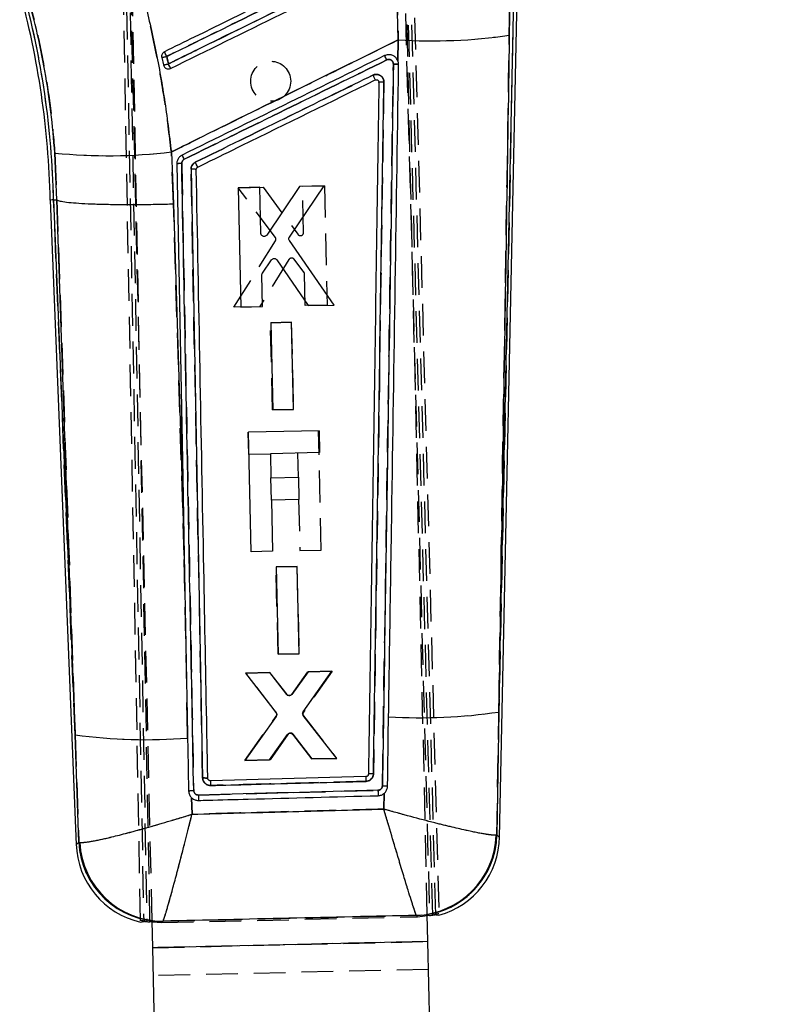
# Model space of a CAD drawing. Extents: x 65 to 753, y 47 to 611.
# Tile 18 of 22: x 306 to 367, y 373 to 452. Entities that reach past the tile are written whole.
import ezdxf

# ---------------------------------------------------------------- set-up
doc = ezdxf.new("R2010")
doc.units = 0
doc.header["$LTSCALE"] = 2
doc.linetypes.add('HIDDEN', pattern=[1.905, 1.27, -0.635])
doc.layers.get('0').update_dxf_attribs({"linetype": 'CONTINUOUS'})
doc.styles.add('SLDTEXTSTYLE0', font='TXT', dxfattribs={"width": 0.75})
doc.dimstyles.new('SLDDIMSTYLE0', dxfattribs={"dimtxt": 7, "dimasz": 6.604, "dimexe": 0, "dimexo": 0.0625, "dimgap": 1.75, "dimtad": 1, "dimdec": 0, "dimrnd": 1e-09, "dimzin": 12, "dimtxsty": 'SLDTEXTSTYLE0', "dimsah": 1, "dimcen": 0.09, "dimazin": 3, "dimtfac": 1, "dimtdec": 0, "dimtofl": 0, "dimtmove": 0, "dimatfit": 3, "dimtolj": 1, "dimtzin": 12})

# ---------------------------------------------------------------- blocks, each defined once
blk = doc.blocks.new('_D')
at = {"color": 179, "linetype": 'CONTINUOUS'}
for p, q in [((324.503, 497.822), (436.246, 497.822)), ((434.246, 240.172), (434.246, 497.822)), ((376.379, 240.172), (436.246, 240.172))]:
    blk.add_line(p, q, dxfattribs=at)
for points in [[(434.246, 497.822), (433.23, 491.218), (435.262, 491.218)], [(434.246, 240.172), (435.262, 246.776), (433.23, 246.776)]]:
    blk.add_solid(points, dxfattribs=at)
at = {"color": 179, "linetype": 'CONTINUOUS', "insert": (425.223, 363.054, 0.1), "char_height": 7, "attachment_point": 1, "rotation": 90, "style": 'SLDTEXTSTYLE0'}
blk.add_mtext('258', dxfattribs=at)

msp = doc.modelspace()

# ---------------------------------------------------------------- linework, layer by layer
at = {"color": 7, "linetype": 'HIDDEN'}
for p, q in [((315.810879, 380.045744), (313.910215, 483.349705)), ((314.127072, 483.455742), (316.06334, 379.992941)), ((314.415912, 483.044202), (316.312202, 379.977847)), ((316.563147, 379.942337), (314.631636, 483.150879)), ((336.570462, 467.766726), (338.911705, 380.452411)), ((339.160764, 380.499655), (336.805734, 467.305133)), ((339.40867, 380.526522), (337.066089, 467.890764)), ((337.302537, 467.429409), (339.658455, 380.591163)), ((316.738318, 380.033182), (315.03491, 454.86241)), ((336.286466, 454.945082), (336.410786, 450.422907)), ((338.732598, 380.534763), (337.029212, 455.363089)), ((345.658539, 454.881007), (344.444305, 396.717655)), ((345.284423, 450.789088), (345.356541, 454.88731)), ((336.410786, 450.422907), (336.380041, 448.752726)), ((335.580079, 449.234108), (335.320784, 449.159706)), ((336.371869, 448.772291), (336.272511, 448.939586)), ((334.821409, 447.157228), (334.854455, 447.098116)), ((334.866023, 447.028587), (334.896116, 447.037691)), ((334.866023, 447.028587), (334.866036, 447.029421)), ((308.960332, 441.382239), (309.120788, 437.641451)), ((318.444299, 437.316725), (318.275952, 441.462928)), ((320.007161, 440.083185), (319.84879, 440.082127)), ((320.264916, 440.063218), (320.250588, 440.067405)), ((323.612998, 438.604722), (325.606526, 438.650483)), ((326.586111, 434.642712), (323.612998, 438.604722)), ((325.606526, 438.650483), (328.390472, 434.886554)), ((328.766077, 438.723007), (330.502207, 438.762868)), ((328.849095, 435.044074), (328.766077, 438.723007)), ((330.502207, 438.762868), (330.717587, 429.225424)), ((310.586481, 394.895488), (308.866921, 437.633449)), ((309.120788, 437.641451), (309.121738, 437.641123)), ((319.301815, 409.235368), (318.444299, 437.316725)), ((323.267766, 429.054515), (326.598004, 434.35576)), ((327.669001, 432.87007), (325.33078, 429.101834)), ((328.872272, 431.86515), (328.08815, 432.890723)), ((328.98135, 429.185594), (328.924189, 431.717271)), ((325.33078, 429.101834), (323.267766, 429.054515)), ((330.717587, 429.225424), (328.98135, 429.185594)), ((326.197666, 427.821623), (327.863566, 427.85986)), ((326.355047, 420.849251), (326.197666, 427.821623)), ((327.863566, 427.85986), (328.021022, 420.887472)), ((328.021022, 420.887472), (326.355047, 420.849251)), ((319.570911, 394.941459), (319.083075, 420.782583)), ((324.394627, 419.064241), (324.431426, 419.065083)), ((324.394627, 419.064241), (324.43454, 417.310963)), ((330.252611, 409.655253), (330.035503, 419.192651)), ((324.43454, 417.310963), (326.18782, 417.350868)), ((328.361989, 417.400362), (328.405893, 415.471667)), ((326.233565, 415.422218), (326.207924, 415.421629)), ((326.207924, 415.421629), (326.248157, 413.65421)), ((326.248157, 413.65421), (326.273843, 413.654791)), ((328.446126, 413.704241), (328.539186, 409.616249)), ((328.539186, 409.616249), (330.252611, 409.655253)), ((326.64572, 408.311779), (328.311621, 408.350015)), ((326.803082, 401.339496), (326.64572, 408.311779)), ((328.311621, 408.350015), (328.469059, 401.377725)), ((328.469059, 401.377725), (326.803082, 401.339496)), ((324.238225, 399.825977), (326.12694, 399.869332)), ((326.658969, 396.689246), (324.238225, 399.825977)), ((326.12694, 399.869332), (327.497167, 398.12051)), ((327.90473, 398.131052), (329.193761, 399.939733)), ((331.117987, 399.983907), (328.832409, 396.703096)), ((329.193761, 399.939733), (331.117987, 399.983907)), ((344.296491, 386.894615), (344.444305, 396.717655)), ((324.148883, 392.848129), (326.664918, 396.387482)), ((328.840705, 396.401616), (331.486657, 393.016489)), ((319.576618, 394.637482), (319.570911, 394.941459)), ((327.596941, 394.929843), (326.179289, 392.894717)), ((329.52712, 392.971525), (328.007978, 394.94005)), ((310.586481, 394.895488), (310.876495, 386.307614)), ((326.179289, 392.894717), (324.148883, 392.848129)), ((331.486657, 393.016489), (329.52712, 392.971525)), ((321.186363, 391.407998), (321.185023, 391.4274)), ((320.436948, 390.086817), (334.787588, 390.463622)), ((335.288787, 390.224228), (335.26433, 388.955804)), ((319.929325, 388.552802), (319.888902, 389.875101)), ((310.876495, 386.307614), (310.952662, 386.292392)), ((344.296491, 386.894615), (344.238583, 386.88294)), ((317.512686, 379.89551), (337.956281, 380.360888)), ((317.598415, 379.996205), (317.512686, 379.89551)), ((317.598415, 379.996205), (317.618863, 380.012805)), ((337.854033, 380.468564), (337.86991, 380.455891)), ((337.86991, 380.455891), (337.867216, 380.458044)), ((338.262432, 380.478824), (337.86991, 380.455891)), ((337.956281, 380.360888), (337.86991, 380.455891)), ((337.956281, 380.360888), (338.734515, 380.450549)), ((316.740245, 379.948491), (317.512686, 379.89551)), ((338.781523, 378.385523), (316.787221, 377.884844)), ((316.787328, 377.880151), (338.781631, 378.38083)), ((338.83238, 376.151415), (316.838079, 375.650736))]:
    msp.add_line(p, q, dxfattribs=at)
at = {"color": 7, "linetype": 'CONTINUOUS'}
for p, q in [((336.410786, 450.422907), (336.286466, 454.945082)), ((344.444305, 396.717655), (345.658539, 454.881007)), ((344.505707, 386.705125), (345.928847, 454.875374)), ((345.356541, 454.88731), (345.284423, 450.789088)), ((336.380041, 448.752726), (336.410786, 450.422907)), ((317.505713, 449.013183), (317.643418, 448.414544)), ((336.380041, 448.752726), (336.371869, 448.772291)), ((309.120788, 437.641451), (308.960332, 441.382239)), ((318.275952, 441.462928), (318.444299, 437.316725)), ((325.346342, 438.645164), (323.610197, 438.605974)), ((323.610197, 438.605974), (323.829037, 429.068619)), ((325.430819, 434.966261), (325.346342, 438.645164)), ((328.505921, 438.716481), (325.896134, 434.829781)), ((327.709722, 434.668282), (330.499467, 438.761482)), ((330.499467, 438.761482), (328.505921, 438.716481)), ((308.596677, 437.624926), (310.669477, 386.107566)), ((308.866921, 437.633449), (309.120788, 437.641451)), ((308.866921, 437.633449), (310.586481, 394.895488)), ((309.121738, 437.641123), (309.120788, 437.641451)), ((331.278916, 429.236883), (327.710898, 434.381107)), ((325.552319, 431.789571), (326.288962, 432.849774)), ((326.708618, 432.84821), (329.215887, 429.190273)), ((325.565285, 429.107832), (325.507185, 431.639487)), ((323.829035, 429.068619), (325.565285, 429.107832)), ((329.215887, 429.190273), (331.278916, 429.236883)), ((327.87829, 427.859882), (326.212377, 427.822271)), ((326.212377, 427.822271), (326.372356, 420.849944)), ((328.038347, 420.887576), (327.87829, 427.859882)), ((326.372356, 420.849944), (328.038347, 420.887576)), ((330.07796, 419.19362), (324.437085, 419.065209)), ((324.654194, 409.52781), (324.437085, 419.065209)), ((330.07796, 419.19362), (330.117871, 417.440334)), ((330.117871, 417.440334), (326.190422, 417.350927)), ((326.190422, 417.350927), (326.234327, 415.422233)), ((326.234327, 415.422233), (328.432296, 415.472271)), ((328.432296, 415.472271), (328.472529, 413.704844)), ((328.472529, 413.704844), (326.27456, 413.654806)), ((326.27456, 413.654806), (326.367618, 409.566814)), ((319.301815, 409.235368), (319.570911, 394.941459)), ((326.367618, 409.566814), (324.654194, 409.52781)), ((328.318483, 408.349851), (326.652567, 408.312248)), ((326.652567, 408.312248), (326.812561, 401.34001)), ((328.478553, 401.377635), (328.318483, 408.349851)), ((326.812561, 401.34001), (328.478553, 401.377635)), ((326.134049, 399.870085), (324.209806, 399.826648)), ((324.209806, 399.826648), (326.642307, 396.653237)), ((327.504047, 398.121933), (326.134049, 399.870085)), ((329.200896, 399.939308), (327.91167, 398.129949)), ((328.814126, 396.738308), (331.08963, 399.98194)), ((331.08963, 399.98194), (329.200896, 399.939308)), ((344.444305, 396.717655), (344.296491, 386.894615)), ((326.647737, 396.351697), (324.158565, 392.849671)), ((331.4964, 393.015387), (328.821915, 396.436581)), ((319.570911, 394.941459), (319.576618, 394.637482)), ((326.11812, 392.893927), (327.546111, 394.929538)), ((327.957188, 394.938046), (329.465977, 392.969536)), ((310.876495, 386.307614), (310.586481, 394.895488)), ((324.158565, 392.849671), (326.11812, 392.893927)), ((329.465977, 392.969536), (331.4964, 393.015387)), ((321.186363, 391.407998), (321.185023, 391.4274)), ((333.822894, 391.555512), (321.394253, 391.227135)), ((335.26433, 388.955804), (335.288787, 390.224228)), ((319.888902, 389.875101), (319.929325, 388.552802)), ((310.876495, 386.307614), (310.952662, 386.292392)), ((344.296491, 386.894615), (344.238583, 386.88294)), ((315.812892, 379.936332), (316.06334, 379.992941)), ((316.312202, 379.977847), (316.740245, 379.948491)), ((316.787221, 377.884844), (316.738318, 380.033182)), ((317.618863, 380.012805), (317.598415, 379.996205)), ((338.781523, 378.385523), (338.732598, 380.534763)), ((338.734515, 380.450549), (339.160764, 380.499655)), ((339.40867, 380.526522), (339.661413, 380.482139)), ((338.781523, 378.385523), (316.787221, 377.884844)), ((338.781631, 378.38083), (316.787328, 377.880151)), ((317.168978, 361.114578), (316.787328, 377.880151)), ((339.16328, 361.615257), (338.781631, 378.38083))]:
    msp.add_line(p, q, dxfattribs=at)
at = {"color": 8, "linetype": 'CONTINUOUS'}
msp.add_line((337.867216, 380.458044), (337.854033, 380.468564), dxfattribs=at)
at = {"color": 7, "linetype": 'CONTINUOUS', "flags": 128}
for points in [[(318.708274, 440.509284), (319.184192, 415.460574), (319.301815, 409.235368)], [(319.84879, 440.082127), (320.314654, 415.764244), (320.315191, 415.736208), (320.776843, 391.446481)], [(310.586481, 394.895488), (310.064967, 410.112577), (309.121738, 437.641123)], [(318.444299, 437.316725), (319.001592, 419.097478), (319.301815, 409.235368)], [(335.554044, 390.793728), (335.565917, 391.56186), (335.615984, 394.803347), (335.639748, 396.343255)], [(319.576618, 394.637482), (319.591631, 393.837789), (319.655877, 390.413197)], [(338.781631, 378.38083), (338.781618, 378.381373), (338.781605, 378.38194), (338.781591, 378.382513), (338.781578, 378.383102), (338.781564, 378.383698), (338.781551, 378.384301), (338.781537, 378.384912), (338.781523, 378.385523)]]:
    msp.add_lwpolyline(points, dxfattribs=at)
at = {"color": 7, "linetype": 'HIDDEN', "flags": 128}
for points in [[(309.121738, 437.641123), (310.064967, 410.112577), (310.586481, 394.895488)], [(310.876495, 386.307614), (310.692488, 386.129798), (310.669477, 386.107566)], [(344.505707, 386.705125), (344.48245, 386.726188), (344.296491, 386.894615)]]:
    msp.add_lwpolyline(points, dxfattribs=at)
at = {"color": 8, "linetype": 'CONTINUOUS', "flags": 128}
for points in [[(310.669477, 386.107566), (310.692488, 386.129798), (310.876495, 386.307614)], [(344.296491, 386.894615), (344.48245, 386.726188), (344.505707, 386.705125)]]:
    msp.add_lwpolyline(points, dxfattribs=at)
at = {"color": 7, "linetype": 'HIDDEN'}
msp.add_circle((326.214125, 447.114819), 1.6, dxfattribs=at)
at = {"color": 7, "linetype": 'CONTINUOUS'}
for centre, radius, start, end in [((239.203572, 436.042509), 69.411145, 1.30615271, 15.30405151), ((239.203572, 436.042509), 69.681512, 1.30826654, 15.30405151), ((339.075803, 493.541911), 43.201282, 266.46327058, 278.26280439), ((290.035643, 435.533913), 30.995825, 25.95413324, 26.71601844), ((316.153975, 456.258453), 7.370287, 280.56807639, 283.74669093), ((314.563166, 463.173741), 15.077196, 281.78845094, 283.33971858), ((293.609066, 436.400863), 27.265922, 25.50456979, 26.3509525), ((318.418337, 440.623734), 18.935557, 25.6465133, 26.79437288), ((313.248495, 484.098281), 42.930742, 264.26741791, 276.72512345), ((319.03518, 439.065381), 1.480447, 87.34770231, 102.75695475), ((305.835057, 434.368101), 14.965622, 25.79854215, 27.24192935), ((302.451306, 431.755495), 19.837489, 25.35149643, 26.60423388), ((338.256377, 438.52269), 42.260518, 266.45016755, 278.41971347), ((316.274495, 436.334271), 41.827338, 262.18424764, 274.52801436), ((369.163024, 392.429205), 35.350928, 181.41620042, 182.03335751), ((380.559257, 391.554776), 45.783838, 181.36561555, 181.90405316), ((333.924812, 390.263492), 13.489021, 180.75046322, 182.58744744), ((317.493389, 386.619618), 6.624246, 182.69964513, 270.90844777), ((317.585564, 386.655557), 6.642836, 183.13392793, 270.28721295), ((337.602899, 387.10315), 6.639337, 272.16774209, 358.0992967), ((337.909644, 386.842827), 6.5975, 285.38031992, 359.19291381), ((317.261643, 386.372798), 6.5975, 181.87255122, 257.29159621), ((312.873346, 377.793968), 3.91493, 1.2613984, 1.33011163)]:
    msp.add_arc(centre, radius, start, end, dxfattribs=at)
at = {"color": 7, "linetype": 'HIDDEN'}
for centre, radius, start, end in [((239.203572, 436.042509), 69.681512, 1.30826654, 15.30405151), ((339.075803, 493.541911), 43.201282, 266.46327058, 278.26280439), ((290.035643, 435.533913), 30.995825, 25.95413324, 26.71601844), ((316.153975, 456.258453), 7.370287, 280.56807639, 283.74669093), ((314.563166, 463.173741), 15.077196, 281.78845094, 283.33971858), ((293.609066, 436.400863), 27.265922, 25.50456979, 26.3509525), ((319.29471, 440.972491), 17.996258, 25.85320139, 27.06100929), ((313.248495, 484.098281), 42.930742, 264.26741791, 276.72512345), ((319.03485, 439.06722), 1.478581, 87.33156798, 102.76023427), ((306.027635, 434.446343), 14.7586, 25.85044287, 27.31409357), ((301.852985, 431.523983), 20.47737, 25.22008694, 26.43370013), ((338.256377, 438.52269), 42.260518, 266.45016755, 278.41971347), ((316.274495, 436.334271), 41.827338, 262.18424764, 274.52801436), ((364.435444, 392.074828), 30.616954, 180.97188123, 181.68447195), ((382.728886, 391.710093), 47.957499, 181.48935145, 182.00338716), ((360.340973, 391.049041), 39.915625, 181.38133252, 182.00208225), ((317.493389, 386.619618), 6.624246, 182.69964513, 270.90844777), ((317.585564, 386.655557), 6.642836, 183.13392793, 270.28721295), ((337.602899, 387.10315), 6.639337, 272.16774209, 358.0992967), ((337.675253, 387.076773), 6.623743, 271.68403281, 358.42412556)]:
    msp.add_arc(centre, radius, start, end, dxfattribs=at)
at = {"color": 8, "linetype": 'CONTINUOUS'}
msp.add_arc((337.674574, 387.077121), 6.624432, 275.09118025, 358.42128426, dxfattribs=at)
at = {"color": 7, "linetype": 'CONTINUOUS'}
for points, knots in [([(314.898948, 457.963953), (315.285009, 456.632235), (316.057136, 453.968784), (316.989004, 449.86251), (317.759378, 445.690944), (318.103759, 442.872282), (318.275952, 441.462928)], [0, 0, 0, 0, 0.24764532, 0.495293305, 0.747642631, 1, 1, 1, 1]), ([(335.402979, 458.145971), (335.162857, 458.028122), (333.950814, 457.433272), (328.851109, 454.930384), (323.197737, 452.155821), (318.516302, 449.858238), (317.722532, 449.468667)], [0, 0, 0, 0, 0.040743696, 0.205657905, 0.865313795, 1, 1, 1, 1]), ([(317.905375, 449.099282), (320.88078, 450.559126), (326.774523, 453.450815), (332.668234, 456.342595), (335.586555, 457.774485)], [0, 0, 0, 0, 0.504841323, 1, 1, 1, 1]), ([(335.709682, 457.172001), (335.466691, 457.052771), (334.25174, 456.456626), (329.148915, 453.95288), (323.502641, 451.182523), (318.828282, 448.889184), (318.041841, 448.50334)], [0, 0, 0, 0, 0.041260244, 0.206300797, 0.866463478, 1, 1, 1, 1]), ([(318.217949, 448.141107), (321.162472, 449.58622), (327.051521, 452.476445), (332.94054, 455.366758), (335.88505, 456.811914)], [0, 0, 0, 0, 0.499999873, 1, 1, 1, 1]), ([(308.960332, 441.382239), (308.867636, 442.478184), (308.682249, 444.670014), (308.181762, 447.966586), (307.526829, 451.258522), (306.941666, 453.41861), (306.649088, 454.498643)], [0, 0, 0, 0, 0.247093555, 0.494173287, 0.747089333, 1, 1, 1, 1]), ([(345.284423, 450.789088), (345.121724, 440.334356), (344.841229, 422.310238), (344.561697, 404.286768), (344.444305, 396.717655)], [0, 0, 0, 0, 0.5800412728, 1, 1, 1, 1]), ([(336.410786, 450.422907), (333.842469, 449.154835), (328.619272, 446.575952), (322.574522, 443.588908), (319.098248, 441.869618), (318.275952, 441.462928)], [0, 0, 0, 0, 0.424812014, 0.863942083, 1, 1, 1, 1]), ([(317.722532, 449.468667), (317.68518, 449.445759), (317.608761, 449.398892), (317.529918, 449.285444), (317.490392, 449.152932), (317.495247, 449.059127), (317.505525, 449.014007), (317.505713, 449.013183)], [0, 0, 0, 0, 0.240538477, 0.492125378, 0.743733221, 0.995318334, 1, 1, 1, 1]), ([(336.371869, 448.772291), (336.341436, 448.830189), (336.270432, 448.965274), (336.086801, 449.128124), (335.844159, 449.231013), (335.573552, 449.252766), (335.406019, 449.191086), (335.320784, 449.159706)], [0, 0, 0, 0, 0.156869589, 0.365999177, 0.5750027, 0.783775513, 1, 1, 1, 1]), ([(317.643418, 448.414544), (317.657277, 448.372819), (317.685564, 448.287652), (317.75443, 448.210864), (317.79972, 448.177811), (317.808338, 448.171521)], [0, 0, 0, 0, 0.43747788, 0.892952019, 1, 1, 1, 1]), ([(318.041841, 448.50334), (318.025825, 448.573281), (317.980334, 448.771934), (317.934847, 448.970577), (317.905375, 449.099282)], [0, 0, 0, 0, 0.352078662, 1, 1, 1, 1]), ([(335.320785, 449.159691), (332.624115, 447.836145), (327.230776, 445.189052), (321.837403, 442.54208), (319.140716, 441.218594)], [0, 0, 0, 0, 0.499999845, 1, 1, 1, 1]), ([(319.309053, 440.881262), (322.005862, 442.204336), (327.399018, 444.850259), (332.792088, 447.496414), (335.488393, 448.819378)], [0, 0, 0, 0, 0.500042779, 1, 1, 1, 1]), ([(336.02001, 448.483998), (335.863753, 438.0922), (335.574752, 418.87233), (335.28118, 399.653236), (335.146337, 390.825519)], [0, 0, 0, 0, 0.540679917, 1, 1, 1, 1]), ([(335.48839, 448.819378), (335.529352, 448.834507), (335.609496, 448.864106), (335.738512, 448.853588), (335.854603, 448.804784), (335.947291, 448.719611), (336.009426, 448.608526), (336.016477, 448.525505), (336.020002, 448.483998)], [0, 0, 0, 0, 0.172888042, 0.338271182, 0.5036976, 0.669135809, 0.834583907, 1, 1, 1, 1]), ([(335.639748, 396.343255), (335.643379, 396.578652), (335.663677, 397.894548), (335.739817, 402.834841), (336.003305, 419.969336), (336.246953, 436.023856), (336.435595, 448.453838)], [0, 0, 0, 0, 0.01355208, 0.075758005, 0.284418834, 1, 1, 1, 1]), ([(336.020002, 448.483998), (336.074175, 448.482912), (336.182521, 448.480741), (336.320369, 448.473065), (336.414661, 448.463616), (336.428778, 448.45703), (336.435587, 448.453853)], [0, 0, 0, 0, 0.254329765, 0.5086617, 0.762992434, 1, 1, 1, 1]), ([(336.435586, 448.453838), (336.426973, 448.554696), (336.418225, 448.657132), (336.38062, 448.751276), (336.380041, 448.752726)], [0, 0, 0, 0, 0.984600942, 1, 1, 1, 1]), ([(317.808338, 448.171521), (317.848464, 448.149255), (317.928716, 448.104724), (318.068331, 448.093419), (318.164958, 448.116101), (318.212004, 448.138302), (318.217949, 448.141107)], [0, 0, 0, 0, 0.318005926, 0.636008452, 0.954003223, 1, 1, 1, 1]), ([(335.262326, 447.048241), (335.257364, 447.111108), (335.246977, 447.242703), (335.152303, 447.423417), (335.003497, 447.568324), (334.814546, 447.654731), (334.597002, 447.679385), (334.459216, 447.630904), (334.386805, 447.605426)], [0, 0, 0, 0, 0.152253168, 0.318703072, 0.48313966, 0.649465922, 0.815784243, 1, 1, 1, 1]), ([(334.386805, 447.605426), (334.143816, 447.486201), (331.77753, 446.325166), (327.044757, 444.003039), (322.554928, 441.800264), (320.188423, 440.639222)], [0, 0, 0, 0, 0.051341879, 0.499979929, 1, 1, 1, 1]), ([(320.378407, 440.249318), (320.592647, 440.354461), (321.778796, 440.936587), (326.510338, 443.258695), (331.027621, 445.475744), (334.572999, 447.21579)], [0, 0, 0, 0, 0.045279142, 0.250689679, 1, 1, 1, 1]), ([(334.866036, 447.029421), (334.7263, 437.816957), (334.446828, 419.392029), (334.162865, 400.967875), (334.020884, 391.755799)], [0, 0, 0, 0, 0.499999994, 1, 1, 1, 1]), ([(334.386805, 447.605426), (334.39269, 447.593288), (334.409635, 447.558337), (334.446243, 447.482653), (334.493875, 447.383654), (334.538267, 447.290605), (334.56597, 447.231742), (334.570836, 447.220698), (334.572999, 447.21579)], [0, 0, 0, 0, 0.063768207, 0.183625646, 0.398489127, 0.613341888, 0.828197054, 1, 1, 1, 1]), ([(334.42485, 391.773867), (334.565353, 400.977996), (334.846608, 419.402414), (335.123673, 437.827579), (335.262326, 447.048241)], [0, 0, 0, 0, 0.499561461, 1, 1, 1, 1]), ([(334.572999, 447.21579), (334.59268, 447.222987), (334.635023, 447.238472), (334.704779, 447.234554), (334.770318, 447.208022), (334.824646, 447.161764), (334.84447, 447.119434), (334.854455, 447.098116)], [0, 0, 0, 0, 0.182242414, 0.392072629, 0.593520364, 0.795282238, 1, 1, 1, 1]), ([(334.854455, 447.098116), (334.854843, 447.096999), (334.862481, 447.075046), (334.864301, 447.051638), (334.866028, 447.029421)], [0, 0, 0, 0, 0.050850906, 1, 1, 1, 1]), ([(335.262326, 447.048241), (335.210124, 447.048513), (335.105718, 447.049057), (334.975094, 447.045068), (334.883894, 447.038123), (334.87198, 447.031766), (334.866023, 447.028587)], [0, 0, 0, 0, 0.24999986, 0.499998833, 0.749998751, 1, 1, 1, 1]), ([(319.140716, 441.218594), (319.066389, 441.172523), (318.917737, 441.080383), (318.769468, 440.858907), (318.710966, 440.658806), (318.708841, 440.540771), (318.708274, 440.509284)], [0, 0, 0, 0, 0.297197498, 0.594386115, 0.891798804, 1, 1, 1, 1]), ([(319.103687, 440.544242), (319.103951, 440.559112), (319.104944, 440.615153), (319.132703, 440.710278), (319.203198, 440.815553), (319.273806, 440.859373), (319.309053, 440.881247)], [0, 0, 0, 0, 0.107569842, 0.405409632, 0.703188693, 1, 1, 1, 1]), ([(320.188424, 440.639222), (320.129925, 440.602831), (320.01293, 440.530049), (319.896416, 440.355369), (319.850909, 440.198381), (319.849228, 440.106172), (319.84879, 440.082127)], [0, 0, 0, 0, 0.298213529, 0.596414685, 0.894760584, 1, 1, 1, 1]), ([(320.059684, 390.448609), (319.903526, 398.679908), (319.685788, 410.157101), (319.366651, 426.855673), (319.203991, 435.322923), (319.103687, 440.544242)], [0, 0, 0, 0, 0.492937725, 0.687320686, 1, 1, 1, 1]), ([(320.264916, 440.063218), (320.25802, 440.066486), (320.243738, 440.073255), (320.149183, 440.080418), (320.01125, 440.084142), (319.902943, 440.082799), (319.84879, 440.082127)], [0, 0, 0, 0, 0.237383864, 0.491588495, 0.74579612, 1, 1, 1, 1]), ([(320.264916, 440.063218), (320.266597, 440.085094), (320.270079, 440.130423), (320.303266, 440.191798), (320.343456, 440.230368), (320.370979, 440.24529), (320.378409, 440.249318)], [0, 0, 0, 0, 0.2851427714, 0.5908172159, 0.8895387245, 1, 1, 1, 1]), ([(321.185023, 391.4274), (321.181787, 391.599955), (321.158293, 392.852539), (321.053709, 398.42524), (320.751919, 414.464579), (320.467323, 429.423973), (320.264916, 440.063218)], [0, 0, 0, 0, 0.010643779, 0.077263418, 0.343742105, 1, 1, 1, 1]), ([(308.866921, 437.633449), (308.687373, 437.627564), (308.507279, 437.621661), (308.597224, 437.624946), (308.597497, 437.624956)], [0, 0, 0, 0, 0.996967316, 1, 1, 1, 1]), ([(309.121738, 437.641123), (309.193253, 437.608381), (309.336283, 437.542897), (309.868348, 437.457623), (310.623355, 437.385448), (311.59455, 437.328569), (312.756243, 437.289137), (314.070132, 437.267622), (315.504087, 437.265352), (316.92765, 437.280883), (317.918167, 437.302368), (318.39388, 437.315349), (318.444299, 437.316725)], [0, 0, 0, 0, 0.112007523, 0.22401507, 0.336022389, 0.448029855, 0.560039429, 0.672049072, 0.784062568, 0.896076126, 0.988985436, 1, 1, 1, 1]), ([(325.631167, 434.723536), (325.603791, 434.732365), (325.549041, 434.750022), (325.484431, 434.809052), (325.440657, 434.883227), (325.434046, 434.939026), (325.430819, 434.966261)], [0, 0, 0, 0, 0.2526450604, 0.5052673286, 0.758526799, 1, 1, 1, 1]), ([(325.896134, 434.829781), (325.877841, 434.807644), (325.841255, 434.763369), (325.762593, 434.725038), (325.689681, 434.713984), (325.646387, 434.721051), (325.631167, 434.723536)], [0, 0, 0, 0, 0.282610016, 0.565240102, 0.847151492, 1, 1, 1, 1]), ([(327.710898, 434.381107), (327.696936, 434.406263), (327.669014, 434.456571), (327.662137, 434.544), (327.678676, 434.616518), (327.701563, 434.654678), (327.709722, 434.668282)], [0, 0, 0, 0, 0.281251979, 0.562475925, 0.844015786, 1, 1, 1, 1]), ([(326.288962, 432.849774), (326.307865, 432.871725), (326.345673, 432.915628), (326.425777, 432.952633), (326.502799, 432.962803), (326.549262, 432.952952), (326.567617, 432.949061)], [0, 0, 0, 0, 0.274036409, 0.548083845, 0.821466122, 1, 1, 1, 1]), ([(326.567617, 432.949061), (326.594805, 432.938773), (326.650681, 432.917632), (326.688963, 432.871761), (326.708618, 432.84821)], [0, 0, 0, 0, 0.486579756, 1, 1, 1, 1]), ([(325.507185, 431.639487), (325.509026, 431.668218), (325.512461, 431.721853), (325.53968, 431.768099), (325.552319, 431.789571)], [0, 0, 0, 0, 0.535671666, 1, 1, 1, 1]), ([(327.681516, 398.025991), (327.652948, 398.031582), (327.595813, 398.042762), (327.537444, 398.083471), (327.511295, 398.113586), (327.504047, 398.121933)], [0, 0, 0, 0, 0.41956261, 0.839121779, 1, 1, 1, 1]), ([(327.91167, 398.129949), (327.897311, 398.113371), (327.863821, 398.074706), (327.791665, 398.03577), (327.725717, 398.023513), (327.689093, 398.025567), (327.681516, 398.025991)], [0, 0, 0, 0, 0.2493046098, 0.581417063, 0.913408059, 1, 1, 1, 1]), ([(326.642307, 396.653237), (326.657484, 396.628731), (326.687837, 396.579721), (326.698861, 396.49266), (326.684907, 396.413469), (326.658917, 396.370275), (326.647739, 396.351697)], [0, 0, 0, 0, 0.266257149, 0.532497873, 0.798917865, 1, 1, 1, 1]), ([(328.821915, 396.436581), (328.806529, 396.460879), (328.775757, 396.509473), (328.763888, 396.596217), (328.777068, 396.675754), (328.802902, 396.719362), (328.814126, 396.738308)], [0, 0, 0, 0, 0.265313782, 0.530615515, 0.796078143, 1, 1, 1, 1]), ([(327.546111, 394.929538), (327.565447, 394.951515), (327.604121, 394.995471), (327.685547, 395.032172), (327.751264, 395.039695), (327.786897, 395.035362), (327.793795, 395.034524)], [0, 0, 0, 0, 0.30893996, 0.617911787, 0.926042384, 1, 1, 1, 1]), ([(327.793795, 395.034524), (327.821878, 395.027232), (327.878043, 395.01265), (327.930157, 394.971033), (327.952773, 394.943433), (327.957188, 394.938046)], [0, 0, 0, 0, 0.445933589, 0.891850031, 1, 1, 1, 1]), ([(333.834355, 391.174914), (333.902719, 391.183893), (334.03944, 391.201848), (334.218791, 391.31282), (334.351863, 391.47189), (334.415318, 391.635951), (334.42244, 391.739005), (334.42485, 391.773867)], [0, 0, 0, 0, 0.221612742, 0.443205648, 0.664853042, 0.886625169, 1, 1, 1, 1]), ([(334.42485, 391.773867), (334.371889, 391.774335), (334.265969, 391.775272), (334.132567, 391.771641), (334.039225, 391.764957), (334.026994, 391.758678), (334.020879, 391.755538)], [0, 0, 0, 0, 0.249999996, 0.500000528, 0.749999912, 1, 1, 1, 1]), ([(321.185023, 391.4274), (321.178673, 391.430778), (321.16587, 391.43759), (321.071871, 391.444722), (320.936936, 391.448407), (320.830208, 391.447123), (320.776843, 391.446481)], [0, 0, 0, 0, 0.246981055, 0.497986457, 0.748993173, 1, 1, 1, 1]), ([(320.776843, 391.446481), (320.777127, 391.438107), (320.779725, 391.361409), (320.814222, 391.217038), (320.929984, 391.035436), (321.10247, 390.905214), (321.272, 390.851587), (321.370981, 390.84919), (321.401422, 390.848452)], [0, 0, 0, 0, 0.026315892, 0.241047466, 0.455801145, 0.690181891, 0.904718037, 1, 1, 1, 1]), ([(321.394253, 391.227135), (321.371048, 391.228987), (321.324638, 391.232691), (321.262305, 391.266991), (321.21481, 391.318257), (321.192387, 391.369061), (321.187622, 391.399861), (321.186363, 391.407998)], [0, 0, 0, 0, 0.22976968, 0.459543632, 0.688999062, 0.917828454, 1, 1, 1, 1]), ([(321.394253, 391.227135), (321.394178, 391.222644), (321.394029, 391.213662), (321.39516, 391.143656), (321.39726, 391.037499), (321.399557, 390.930756), (321.40105, 390.864879), (321.401422, 390.848452)], [0, 0, 0, 0, 0.224348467, 0.448695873, 0.673045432, 0.9184699, 1, 1, 1, 1]), ([(321.401422, 390.848452), (321.671994, 390.855553), (323.024854, 390.891054), (327.169163, 390.999842), (331.042903, 391.101583), (333.834355, 391.174899)], [0, 0, 0, 0, 0.065287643, 0.326437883, 1, 1, 1, 1]), ([(334.020884, 391.755799), (334.01823, 391.732959), (334.012922, 391.687283), (333.976686, 391.626899), (333.924099, 391.581625), (333.869335, 391.559467), (333.834684, 391.556516), (333.822894, 391.555512)], [0, 0, 0, 0, 0.221134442, 0.442235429, 0.663653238, 0.885558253, 1, 1, 1, 1]), ([(319.655877, 390.413197), (319.660397, 390.416334), (319.669498, 390.422652), (319.738994, 390.432236), (319.842917, 390.44059), (319.956897, 390.446111), (320.031721, 390.44793), (320.059684, 390.448609)], [0, 0, 0, 0, 0.212907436, 0.42879246, 0.644677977, 0.867207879, 1, 1, 1, 1]), ([(319.655877, 390.413197), (319.669658, 390.311081), (319.695169, 390.12204), (319.812421, 389.951936), (319.881225, 389.882813), (319.888902, 389.875101)], [0, 0, 0, 0, 0.510688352, 0.945404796, 1, 1, 1, 1]), ([(320.436948, 390.086817), (320.395634, 390.090011), (320.31217, 390.096465), (320.199833, 390.157912), (320.114093, 390.250345), (320.06786, 390.353176), (320.062002, 390.42155), (320.059684, 390.448609)], [0, 0, 0, 0, 0.212860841, 0.430026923, 0.644682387, 0.859377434, 1, 1, 1, 1]), ([(334.788423, 390.463645), (330.005472, 390.334958), (325.221726, 390.206249), (320.437744, 390.086837), (320.436948, 390.086817)], [0, 0, 0, 0, 0.999833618, 1, 1, 1, 1]), ([(335.146345, 390.825519), (335.144822, 390.803967), (335.140384, 390.741194), (335.101371, 390.641726), (335.020469, 390.54592), (334.911936, 390.479477), (334.829503, 390.468911), (334.788423, 390.463645)], [0, 0, 0, 0, 0.11579165, 0.337253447, 0.55866041, 0.780056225, 1, 1, 1, 1]), ([(334.800698, 390.033567), (334.88787, 390.044547), (335.063061, 390.066612), (335.218859, 390.163651), (335.287027, 390.222703), (335.288787, 390.224228)], [0, 0, 0, 0, 0.491048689, 0.986860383, 1, 1, 1, 1]), ([(335.146337, 390.825519), (335.199739, 390.824255), (335.306545, 390.821727), (335.441462, 390.813642), (335.534483, 390.803818), (335.547613, 390.797045), (335.554044, 390.793728)], [0, 0, 0, 0, 0.252536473, 0.505073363, 0.757609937, 1, 1, 1, 1]), ([(335.288787, 390.224228), (335.30413, 390.238295), (335.383274, 390.310861), (335.494592, 390.474847), (335.548535, 390.665534), (335.553155, 390.772897), (335.554051, 390.793728)], [0, 0, 0, 0, 0.096836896, 0.499511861, 0.902894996, 1, 1, 1, 1]), ([(319.888902, 389.875101), (319.940231, 389.832239), (320.058378, 389.733581), (320.258453, 389.661908), (320.39744, 389.65655), (320.449543, 389.654541)], [0, 0, 0, 0, 0.324417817, 0.746738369, 1, 1, 1, 1]), ([(320.449543, 389.654541), (320.691093, 389.660995), (322.014918, 389.696364), (326.798608, 389.823716), (331.340798, 389.942833), (334.800698, 390.033567)], [0, 0, 0, 0, 0.050494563, 0.276738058, 1, 1, 1, 1]), ([(319.929325, 388.552802), (322.448861, 388.619661), (327.560493, 388.755304), (332.672197, 388.888341), (335.26433, 388.955804)], [0, 0, 0, 0, 0.4929024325, 1, 1, 1, 1]), ([(337.854033, 380.468564), (337.830334, 380.527134), (337.782932, 380.644277), (337.590034, 381.220909), (337.278192, 382.210256), (336.851511, 383.606617), (336.414901, 385.056188), (335.883547, 386.843243), (335.475797, 388.231739), (335.266168, 388.949508), (335.26433, 388.955804)], [0, 0, 0, 0, 0.106410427, 0.212828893, 0.418833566, 0.545096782, 0.671382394, 0.830801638, 0.998515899, 1, 1, 1, 1]), ([(344.238583, 386.88294), (344.152917, 386.879243), (343.981577, 386.871849), (343.302847, 386.960387), (342.216149, 387.171308), (340.737154, 387.510496), (339.227553, 387.882093), (337.394753, 388.361604), (335.991173, 388.749608), (335.270651, 388.95401), (335.26433, 388.955804)], [0, 0, 0, 0, 0.106410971, 0.212829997, 0.418834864, 0.545097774, 0.671383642, 0.830802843, 0.998515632, 1, 1, 1, 1]), ([(310.952662, 386.292392), (311.154083, 386.29655), (311.540733, 386.30453), (312.766202, 386.556823), (314.095519, 386.878599), (315.621249, 387.280686), (317.375221, 387.777242), (318.903896, 388.235325), (319.704408, 388.482797), (319.923053, 388.55085), (319.929325, 388.552802)], [0, 0, 0, 0, 0.196757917, 0.377700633, 0.505307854, 0.632941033, 0.809847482, 0.948061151, 0.99851006, 1, 1, 1, 1]), ([(317.618863, 380.012805), (317.672947, 380.155754), (317.776769, 380.430162), (318.094904, 381.537077), (318.437667, 382.78812), (318.8295, 384.258299), (319.278296, 385.984331), (319.668232, 387.51528), (319.872078, 388.324787), (319.927729, 388.546444), (319.929325, 388.552802)], [0, 0, 0, 0, 0.196757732, 0.377700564, 0.505307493, 0.632940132, 0.80984676, 0.948060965, 0.998510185, 1, 1, 1, 1]), ([(316.312202, 379.977847), (316.255096, 379.98713), (316.140866, 380.005699), (315.989045, 380.030622), (315.875956, 380.047142), (315.818496, 380.051685), (315.812987, 380.047388), (315.810879, 380.045744)], [0, 0, 0, 0, 0.21931814, 0.438698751, 0.656121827, 0.868369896, 1, 1, 1, 1]), ([(316.06334, 379.992941), (316.072469, 379.994474), (316.090726, 379.997538), (316.184156, 379.988887), (316.315197, 379.973214), (316.449638, 379.956261), (316.534305, 379.945875), (316.563147, 379.942337)], [0, 0, 0, 0, 0.219330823, 0.438615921, 0.659397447, 0.883973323, 1, 1, 1, 1]), ([(337.854033, 380.468564), (334.455409, 380.391946), (327.71035, 380.239886), (320.965296, 380.088107), (317.618863, 380.012805)], [0, 0, 0, 0, 0.503868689, 1, 1, 1, 1]), ([(338.911705, 380.452411), (338.968135, 380.462082), (339.081006, 380.481424), (339.231096, 380.507448), (339.343668, 380.525046), (339.396866, 380.529899), (339.405948, 380.527301), (339.40867, 380.526522)], [0, 0, 0, 0, 0.227712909, 0.455465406, 0.681931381, 0.904686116, 1, 1, 1, 1]), ([(339.658455, 380.591163), (339.658455, 380.591171), (339.658455, 380.591209), (339.658443, 380.591346), (339.658345, 380.591938), (339.656848, 380.593909), (339.643249, 380.595778), (339.588149, 380.58851), (339.477663, 380.566822), (339.330628, 380.535538), (339.2183, 380.51181), (339.160764, 380.499655)], [0, 0, 0, 0, 0.000440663, 0.002203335, 0.009254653, 0.037466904, 0.150767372, 0.357680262, 0.565212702, 0.777296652, 1, 1, 1, 1])]:
    msp.add_open_spline(points, degree=3, knots=knots, dxfattribs=at)
at = {"color": 7, "linetype": 'HIDDEN'}
for points, knots in [([(318.275952, 441.462928), (318.107307, 442.846182), (317.770022, 445.612652), (317.010198, 449.759166), (316.078027, 453.892903), (315.291973, 456.606941), (314.898948, 457.963953)], [0, 0, 0, 0, 0.2476828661, 0.4953593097, 0.7476809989, 1, 1, 1, 1]), ([(335.586555, 457.774485), (335.343563, 457.65526), (334.128602, 457.059138), (329.025775, 454.555394), (323.375048, 451.782864), (318.696258, 449.487312), (317.905375, 449.099282)], [0, 0, 0, 0, 0.041228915, 0.206145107, 0.865810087, 1, 1, 1, 1]), ([(318.041841, 448.50334), (318.284836, 448.622559), (319.499807, 449.218655), (324.602693, 451.722251), (330.248971, 454.492602), (334.923252, 456.786125), (335.709682, 457.172001)], [0, 0, 0, 0, 0.041260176, 0.206300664, 0.866463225, 1, 1, 1, 1]), ([(306.649088, 454.498643), (306.935208, 453.443961), (307.507456, 451.334571), (308.163477, 448.070323), (308.674397, 444.74848), (308.865019, 442.504342), (308.960332, 441.382239)], [0, 0, 0, 0, 0.247016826, 0.494039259, 0.747011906, 1, 1, 1, 1]), ([(344.444305, 396.717655), (344.561697, 404.286768), (344.841229, 422.310238), (345.121724, 440.334356), (345.284423, 450.789088)], [0, 0, 0, 0, 0.4199587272, 1, 1, 1, 1]), ([(327.192328, 445.87017), (327.761789, 446.15161), (330.834174, 447.670048), (333.907277, 449.187066), (336.410786, 450.422907)], [0, 0, 0, 0, 0.185348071, 1, 1, 1, 1]), ([(317.905375, 449.099282), (317.934847, 448.970577), (317.980334, 448.771934), (318.025825, 448.573281), (318.041841, 448.50334)], [0, 0, 0, 0, 0.647921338, 1, 1, 1, 1]), ([(335.489799, 448.820064), (332.793024, 447.496872), (327.399605, 444.850552), (322.006105, 442.204456), (319.30942, 440.88144)], [0, 0, 0, 0, 0.500012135, 1, 1, 1, 1]), ([(335.146335, 390.8254), (335.304997, 401.216809), (335.598448, 420.435992), (335.887324, 439.655945), (336.020011, 448.484073)], [0, 0, 0, 0, 0.5406790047, 1, 1, 1, 1]), ([(336.020003, 448.484073), (336.016229, 448.526898), (336.008796, 448.611246), (335.944753, 448.722792), (335.851195, 448.806934), (335.734311, 448.854615), (335.60704, 448.863444), (335.528707, 448.83446), (335.489799, 448.820064)], [0, 0, 0, 0, 0.170978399, 0.336750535, 0.502500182, 0.668226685, 0.835207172, 1, 1, 1, 1]), ([(336.435587, 448.453853), (336.428778, 448.457034), (336.414661, 448.463627), (336.320369, 448.473115), (336.182522, 448.480799), (336.074176, 448.482981), (336.020003, 448.484073)], [0, 0, 0, 0, 0.237008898, 0.491339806, 0.745669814, 1, 1, 1, 1]), ([(334.386805, 447.605426), (334.39363, 447.608595), (334.462527, 447.640584), (334.606141, 447.67542), (334.814126, 447.655564), (335.003608, 447.568104), (335.152273, 447.423476), (335.246984, 447.24269), (335.257366, 447.111104), (335.262326, 447.048241)], [0, 0, 0, 0, 0.018272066, 0.184450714, 0.350721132, 0.51699949, 0.681388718, 0.847790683, 1, 1, 1, 1]), ([(320.189447, 440.639729), (322.555612, 441.8006), (327.288092, 444.122417), (332.020517, 446.444398), (334.386805, 447.605426)], [0, 0, 0, 0, 0.499983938, 1, 1, 1, 1]), ([(335.262326, 447.048241), (335.123673, 437.827579), (334.846608, 419.402414), (334.565353, 400.977996), (334.42485, 391.773867)], [0, 0, 0, 0, 0.500438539, 1, 1, 1, 1]), ([(318.275952, 441.462928), (319.098228, 441.869626), (321.878027, 443.244514), (324.658432, 444.6182), (326.616381, 445.585543)], [0, 0, 0, 0, 0.295804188, 1, 1, 1, 1]), ([(319.30942, 440.88144), (319.296325, 440.874387), (319.246899, 440.847763), (319.174927, 440.779489), (319.113477, 440.668502), (319.106951, 440.585636), (319.103687, 440.544197)], [0, 0, 0, 0, 0.107231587, 0.404745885, 0.702327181, 1, 1, 1, 1]), ([(319.84879, 440.082127), (319.849228, 440.106172), (319.850909, 440.198381), (319.896416, 440.355366), (320.013143, 440.530378), (320.130571, 440.603211), (320.189447, 440.639729)], [0, 0, 0, 0, 0.105067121, 0.402924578, 0.700637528, 1, 1, 1, 1]), ([(319.103687, 440.544197), (319.266203, 432.07696), (319.565775, 416.46903), (319.883166, 399.770554), (320.039031, 391.53928), (320.059684, 390.448609)], [0, 0, 0, 0, 0.50706228, 0.934684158, 1, 1, 1, 1]), ([(320.776843, 391.446481), (320.623087, 399.552391), (320.315573, 415.764207), (320.004384, 431.976155), (319.84879, 440.082127)], [0, 0, 0, 0, 0.50000014, 1, 1, 1, 1]), ([(328.659999, 434.792483), (328.686886, 434.802521), (328.740658, 434.822595), (328.802459, 434.884314), (328.84298, 434.960403), (328.847082, 435.016533), (328.849095, 435.044074)], [0, 0, 0, 0, 0.2521172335, 0.5042204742, 0.7567282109, 1, 1, 1, 1]), ([(326.598004, 434.35576), (326.610794, 434.381497), (326.636371, 434.432963), (326.639311, 434.520475), (326.619581, 434.59221), (326.59495, 434.629375), (326.586111, 434.642712)], [0, 0, 0, 0, 0.280619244, 0.561154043, 0.842521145, 1, 1, 1, 1]), ([(328.390472, 434.886554), (328.409805, 434.865231), (328.448474, 434.82258), (328.529038, 434.787879), (328.602335, 434.780303), (328.64513, 434.789342), (328.659999, 434.792483)], [0, 0, 0, 0, 0.283442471, 0.566939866, 0.849539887, 1, 1, 1, 1]), ([(327.805265, 432.977224), (327.778632, 432.965748), (327.723779, 432.942113), (327.687608, 432.894543), (327.668999, 432.87007)], [0, 0, 0, 0, 0.4855341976, 1, 1, 1, 1]), ([(328.08815, 432.890723), (328.068217, 432.911834), (328.028348, 432.95406), (327.94641, 432.987377), (327.869045, 432.993885), (327.823209, 432.981911), (327.805265, 432.977224)], [0, 0, 0, 0, 0.274844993, 0.549721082, 0.823724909, 1, 1, 1, 1]), ([(328.924189, 431.717271), (328.921032, 431.745927), (328.915144, 431.799374), (328.885856, 431.844308), (328.872272, 431.86515)], [0, 0, 0, 0, 0.536157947, 1, 1, 1, 1]), ([(327.497167, 398.12051), (327.512004, 398.104109), (327.540012, 398.073151), (327.578464, 398.056997), (327.596546, 398.049401)], [0, 0, 0, 0, 0.529753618, 1, 1, 1, 1]), ([(327.661847, 398.031281), (327.677624, 398.02811), (327.700874, 398.023436), (327.724286, 398.026238), (327.731811, 398.027139)], [0, 0, 0, 0, 0.678580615, 1, 1, 1, 1]), ([(326.664918, 396.387475), (326.679179, 396.41244), (326.707698, 396.462366), (326.715619, 396.549517), (326.698866, 396.628386), (326.671063, 396.670796), (326.658969, 396.689246)], [0, 0, 0, 0, 0.265145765, 0.5302394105, 0.7956482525, 1, 1, 1, 1]), ([(328.832411, 396.703096), (328.81837, 396.677934), (328.790289, 396.627615), (328.783223, 396.540191), (328.800731, 396.4617), (328.828669, 396.419707), (328.840705, 396.401616)], [0, 0, 0, 0, 0.266069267, 0.532099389, 0.798420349, 1, 1, 1, 1]), ([(327.755774, 395.033659), (327.728067, 395.025103), (327.672654, 395.007992), (327.622466, 394.964062), (327.601121, 394.935448), (327.596939, 394.929843)], [0, 0, 0, 0, 0.4457244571, 0.8914212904, 1, 1, 1, 1]), ([(328.007978, 394.94005), (327.987649, 394.961136), (327.946988, 395.003309), (327.863913, 395.036269), (327.797934, 395.040744), (327.762568, 395.034801), (327.755774, 395.033659)], [0, 0, 0, 0, 0.309167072, 0.618378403, 0.926687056, 1, 1, 1, 1]), ([(334.42485, 391.773867), (334.42244, 391.739005), (334.415318, 391.635952), (334.351862, 391.471888), (334.218793, 391.312826), (334.038676, 391.201359), (333.900997, 391.183712), (333.83172, 391.174832)], [0, 0, 0, 0, 0.11305717, 0.334207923, 0.555234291, 0.776206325, 1, 1, 1, 1]), ([(320.776843, 391.446481), (320.830208, 391.447123), (320.936936, 391.448407), (321.071871, 391.444722), (321.16587, 391.43759), (321.178673, 391.430778), (321.185023, 391.4274)], [0, 0, 0, 0, 0.251006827, 0.502013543, 0.753018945, 1, 1, 1, 1]), ([(321.401422, 390.848452), (321.364576, 390.84967), (321.259132, 390.853156), (321.091251, 390.91245), (320.931853, 391.036721), (320.820862, 391.204811), (320.781168, 391.348062), (320.777505, 391.431431), (320.776843, 391.446481)], [0, 0, 0, 0, 0.115201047, 0.329682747, 0.544167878, 0.738059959, 0.9527166, 1, 1, 1, 1]), ([(333.83172, 391.174832), (333.561148, 391.167724), (332.208288, 391.132185), (328.064854, 391.023355), (324.191994, 390.9217), (321.401422, 390.848452)], [0, 0, 0, 0, 0.065301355, 0.326506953, 1, 1, 1, 1]), ([(320.059684, 390.448609), (320.062002, 390.42155), (320.06786, 390.353176), (320.114093, 390.250345), (320.199833, 390.157912), (320.31217, 390.096465), (320.395634, 390.090011), (320.436948, 390.086817)], [0, 0, 0, 0, 0.140622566, 0.355317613, 0.569973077, 0.787139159, 1, 1, 1, 1]), ([(334.787588, 390.463622), (334.809121, 390.465362), (334.871919, 390.470437), (334.971137, 390.510388), (335.066302, 390.592138), (335.131889, 390.701405), (335.141527, 390.78408), (335.146343, 390.8254)], [0, 0, 0, 0, 0.115417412, 0.336589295, 0.557780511, 0.77897992, 1, 1, 1, 1]), ([(335.146352, 390.82587), (335.199754, 390.824559), (335.306558, 390.821939), (335.441473, 390.813785), (335.534495, 390.803973), (335.547627, 390.797326), (335.554058, 390.79407)], [0, 0, 0, 0, 0.252536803, 0.505073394, 0.757610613, 1, 1, 1, 1]), ([(335.26433, 388.955804), (332.672197, 388.888341), (327.560493, 388.755304), (322.448861, 388.619661), (319.929325, 388.552802)], [0, 0, 0, 0, 0.5070975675, 1, 1, 1, 1]), ([(337.854033, 380.468564), (337.830334, 380.527134), (337.782932, 380.644277), (337.590034, 381.220909), (337.278192, 382.210256), (336.851511, 383.606617), (336.414901, 385.056188), (335.883547, 386.843243), (335.475797, 388.231739), (335.266168, 388.949508), (335.26433, 388.955804)], [0, 0, 0, 0, 0.106410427, 0.212828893, 0.418833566, 0.545096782, 0.671382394, 0.830801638, 0.998515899, 1, 1, 1, 1]), ([(344.238583, 386.88294), (344.152917, 386.879243), (343.981577, 386.871849), (343.302847, 386.960387), (342.216149, 387.171308), (340.737154, 387.510496), (339.227553, 387.882093), (337.394753, 388.361604), (335.991173, 388.749608), (335.270651, 388.95401), (335.26433, 388.955804)], [0, 0, 0, 0, 0.106410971, 0.212829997, 0.418834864, 0.545097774, 0.671383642, 0.830802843, 0.998515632, 1, 1, 1, 1]), ([(310.952662, 386.292392), (311.167919, 386.298039), (311.597613, 386.309312), (312.974054, 386.602749), (314.432662, 386.96515), (315.941085, 387.369621), (317.780939, 387.895404), (319.196668, 388.324763), (319.923053, 388.55085), (319.929325, 388.552802)], [0, 0, 0, 0, 0.206446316, 0.41210688, 0.5384971, 0.664911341, 0.827376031, 0.998509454, 1, 1, 1, 1]), ([(317.618863, 380.012805), (317.676604, 380.166826), (317.791868, 380.474284), (318.148709, 381.728105), (318.524364, 383.110575), (318.911416, 384.57134), (319.381947, 386.387145), (319.742845, 387.810052), (319.927729, 388.546444), (319.929325, 388.552802)], [0, 0, 0, 0, 0.2064460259, 0.4121067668, 0.5384964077, 0.6649106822, 0.8273750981, 0.9985095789, 1, 1, 1, 1]), ([(317.618863, 380.012805), (320.965296, 380.088107), (327.71035, 380.239886), (334.455409, 380.391946), (337.854033, 380.468564)], [0, 0, 0, 0, 0.496131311, 1, 1, 1, 1])]:
    msp.add_open_spline(points, degree=3, knots=knots, dxfattribs=at)

# ---------------------------------------------------------------- dimensions: what is measured, and where the dimension line sits
at = {"color": 179, "linetype": 'CONTINUOUS'}
dim = msp.add_linear_dim(base=(434.246425, 497.821802), p1=(374.378844, 240.172216), p2=(322.503296, 497.821802), angle=90, dimstyle='SLDDIMSTYLE0', dxfattribs=at)
dim.commit()
dim.dimension.update_dxf_attribs({"geometry": '_D', "text_midpoint": (434.246425, 373.656387), "dimtype": 160})

doc.saveas('drawing.dxf')
